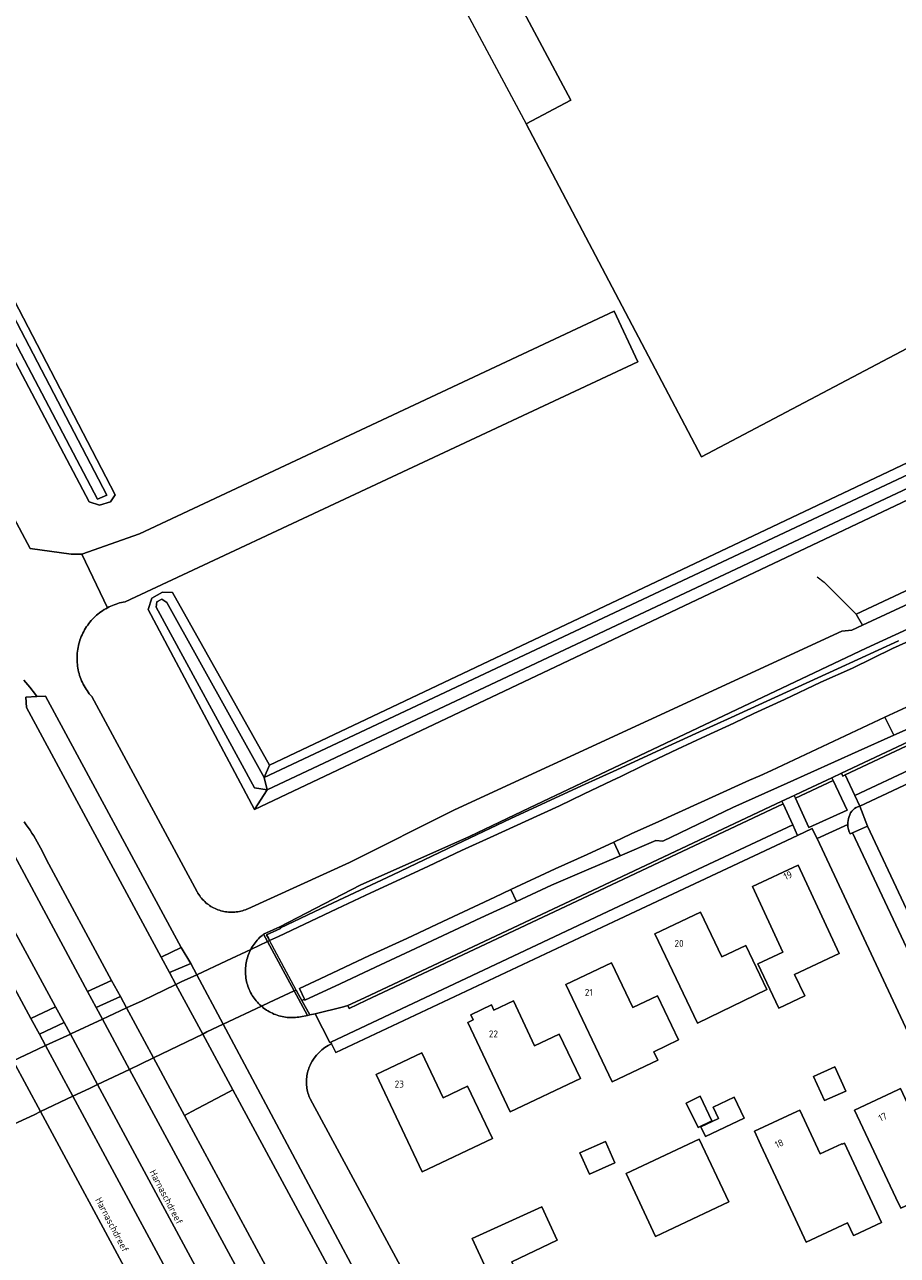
# Model space of a CAD drawing. Header units: metres. Extents: x 80938 to 82288, y 446951 to 448452.
# Tile 25 of 96: x 81712 to 81824, y 447349 to 447507. Entities that reach past the tile are written whole.
import ezdxf
from ezdxf.enums import TextEntityAlignment as Align

# ---------------------------------------------------------------- set-up
doc = ezdxf.new("R2010")
doc.units = ezdxf.units.M
doc.header["$MEASUREMENT"] = 0
for name, color, linetype, lineweight in [('B-WE-GK-KADEMUUR-GV', 253, 'Continuous', 35), ('B-WE-GR-GROENVOORZIENING-GV', 253, 'Continuous', 18), ('B-WE-IE-TERREINAFSCHEIDING_KUNSTMATIG_HEKWERK-G', 253, 'IE-TERREINAFSCHEIDING-KUNSTMATIG', 18), ('B-WE-IE-TERREINAFSCHEIDING_KUNSTMATIG_MUUR-GV', 253, 'Continuous', 18), ('B-WE-KW-KUNSTWERK_DEK-GV', 253, 'Continuous', 18), ('B-WE-OG-BEBOUWING-GV', 253, 'Continuous', 35), ('B-WE-OG-BEBOUWING-T18', 253, 'Continuous', 18), ('B-WE-OG-BEBOUWING_LUIFEL-GV', 253, 'Continuous', 18), ('B-WE-OG-TERREIN_CULTUURSCHEIDING-GV', 253, 'Continuous', 18), ('B-WE-OG-TERREIN_ERF-GV', 253, 'Continuous', 18), ('B-WE-OG-TOPOGRAFIE-T18', 253, 'Continuous', 18), ('B-WE-OG-WATER_SLOOT-GV', 253, 'Continuous', 18), ('B-WE-VH-VERHARDING_ASFALT-GV', 253, 'Continuous', 18), ('B-WE-VH-VERHARDING_BETONSTRAATSTEEN-GV', 253, 'Continuous', 18), ('B-WE-VH-VERHARDING_GRASBETONSTEEN-GV', 253, 'Continuous', 18), ('B-WE-VH-VERHARDING_STRAATBAKSTEEN-GV', 253, 'Continuous', 18)]:
    doc.layers.add(name, color=color, linetype=linetype, lineweight=lineweight)
doc.styles.add('NLCS-ISO-M500-T18', font='NLCS-ISO.ttf', dxfattribs={"height": 0.9})
doc.linetypes.add('IE-TERREINAFSCHEIDING-KUNSTMATIG', pattern='A,4,[82,NLCS.SHX,S=0.75,R=90,X=0,Y=0],4,-2', length=10)

msp = doc.modelspace()

# ---------------------------------------------------------------- linework, layer by layer
at = {"layer": 'B-WE-GK-KADEMUUR-GV', "linetype": 'Continuous', "lineweight": 0}
for points in [[(81742.803, 447390.447), (81743.313, 447389.503), (81743.58, 447389.628), (81743.417, 447389.932), (81743.189, 447390.376), (81744.99, 447391.176), (81744.961, 447391.251), (81744.9, 447391.408)], [(81748.439, 447380.006), (81748.745, 447380.068), (81747.719, 447381.921), (81747.292, 447382.695), (81746.985, 447383.269), (81746.738, 447383.154)]]:
    msp.add_lwpolyline(points, close=True, dxfattribs=at)
at = {"layer": 'B-WE-GR-GROENVOORZIENING-GV', "linetype": 'Continuous', "lineweight": 0}
for points in [[(81819.449, 447406.906, 0.2812909), (81818.066, 447405.548)], [(81818.066, 447405.548, 0.0986205), (81817.888, 447404.535)], [(81817.888, 447404.535, 0.1196299), (81818.212, 447403.333)]]:
    msp.add_lwpolyline(points, format="xyb", dxfattribs=at)
msp.add_lwpolyline([(81818.212, 447403.333), (81818.509, 447403.469), (81820.429, 447404.332), (81819.449, 447406.906)], dxfattribs=at)
at = {"layer": 'B-WE-IE-TERREINAFSCHEIDING_KUNSTMATIG_HEKWERK-G', "linetype": 'Continuous', "lineweight": 0}
for points in [[(81818.981, 447431.58), (81840.676, 447441.784), (81847.88, 447445.193), (81849.23, 447447.658), (81857.548, 447451.539), (81860.378, 447451.11), (81884.689, 447462.386), (81887.304, 447464.101), (81891.077, 447465.516), (81910.714, 447474.777), (81955.434, 447495.958), (81957.138, 447499.158), (81956.581, 447500.615)], [(81813.965, 447436.382), (81814.865, 447435.696), (81818.981, 447431.58)]]:
    msp.add_lwpolyline(points, dxfattribs=at)
at = {"layer": 'B-WE-IE-TERREINAFSCHEIDING_KUNSTMATIG_MUUR-GV', "linetype": 'Continuous', "lineweight": 0}
msp.add_lwpolyline([(81746.738, 447383.154), (81746.985, 447383.269), (81743.58, 447389.628), (81743.313, 447389.503)], close=True, dxfattribs=at)
at = {"layer": 'B-WE-KW-KUNSTWERK_DEK-GV', "linetype": 'Continuous', "lineweight": 0}
msp.add_lwpolyline([(81710.248, 447365.807), (81713.294, 447367.244), (81714.13, 447367.64), (81718.291, 447369.611), (81720.439, 447370.629), (81721.462, 447371.114), (81725.575, 447373.067), (81726.996, 447373.741), (81728.66, 447374.548), (81734.975, 447377.61), (81735.52, 447377.874), (81737.617, 447378.864), (81742.531, 447381.185), (81743.532, 447381.657), (81746.738, 447383.154), (81746.985, 447383.269), (81743.58, 447389.628), (81743.313, 447389.503), (81741.154, 447388.486), (81738.046, 447387.021), (81734.219, 447385.236), (81732.229, 447384.308), (81731.534, 447383.976), (81727.176, 447381.894), (81725.191, 447380.977), (81722.814, 447379.879), (81722.078, 447379.533), (81718.042, 447377.639), (81717.967, 447377.604), (81714.781, 447376.125), (81713.807, 447375.673), (81710.607, 447374.173)], dxfattribs=at)
at = {"layer": 'B-WE-OG-BEBOUWING-GV', "linetype": 'Continuous', "lineweight": 0}
for points in [[(81836.555, 447525.8), (81851.34, 447533.592), (81823.258, 447586.618), (81833.987, 447592.263), (81811.38, 447635.058), (81800.779, 447629.457), (81792.381, 447645.371), (81723.183, 447608.855), (81740.153, 447577.22), (81734.391, 447574.178), (81765.461, 447515.317), (81771.223, 447518.358), (81782.298, 447497.626), (81776.536, 447494.584), (81799.094, 447451.781), (81858.945, 447483.338)], [(81811.539, 447399.321), (81805.647, 447396.553), (81809.548, 447388.15), (81806.35, 447386.619), (81809.051, 447380.94), (81812.359, 447382.512), (81811.06, 447385.267), (81816.809, 447387.968)], [(81798.562, 447379.029), (81807.499, 447383.355), (81804.812, 447389.009), (81801.696, 447387.528), (81798.958, 447393.29), (81793.106, 447390.509)], [(81781.668, 447383.997), (81787.607, 447371.474), (81793.469, 447374.26), (81792.954, 447375.344), (81796.115, 447376.846), (81793.419, 447382.518), (81790.258, 447381.016), (81787.519, 447386.778)], [(81769.429, 447380.098), (81769.742, 447379.434), (81769.053, 447379.108), (81774.493, 447367.61), (81783.533, 447371.879), (81780.81, 447377.597), (81777.647, 447376.098), (81774.908, 447381.882), (81772.392, 447380.691), (81772.08, 447381.355)], [(81769.032, 447370.92), (81765.867, 447369.425), (81763.147, 447375.185), (81757.286, 447372.418), (81763.176, 447359.907), (81772.216, 447364.176)], [(81814.886, 447369.057), (81817.626, 447370.279), (81816.242, 447373.384), (81813.502, 447372.163)], [(81824.717, 447355.23), (81833.735, 447359.479), (81830.516, 447366.308), (81830.178, 447366.149), (81827.378, 447364.83), (81827.302, 447364.993), (81824.655, 447370.61), (81824.316, 447370.451), (81818.775, 447367.84), (81824.088, 447356.564)], [(81800.442, 447366.474), (81798.909, 447369.62), (81797.111, 447368.744), (81798.645, 447365.598)], [(81799.007, 447365.707), (81799.606, 447364.442), (81804.577, 447366.795), (81803.294, 447369.506), (81800.582, 447368.223), (81801.266, 447366.777)], [(81822.22, 447353.403), (81817.455, 447363.605), (81817.168, 447363.471), (81817.147, 447363.517), (81814.358, 447362.226), (81811.735, 447367.843), (81811.357, 447367.667), (81805.891, 447365.114), (81806.728, 447363.32), (81811.17, 447353.809), (81812.544, 447350.867), (81817.871, 447353.354), (81818.63, 447351.725), (81818.747, 447351.78)], [(81802.618, 447356.028), (81798.809, 447364.113), (81789.392, 447359.676), (81793.201, 447351.591)], [(81783.457, 447362.331), (81784.686, 447359.594), (81787.97, 447361.068), (81786.742, 447363.805)], [(81780.52, 447351.114), (81778.559, 447355.399), (81769.628, 447351.332), (81775.395, 447338.82), (81778.532, 447340.272), (81774.701, 447348.327)]]:
    msp.add_lwpolyline(points, close=True, dxfattribs=at)
at = {"layer": 'B-WE-OG-BEBOUWING_LUIFEL-GV', "linetype": 'Continuous', "lineweight": 0}
msp.add_lwpolyline([(81776.536, 447494.584), (81782.298, 447497.626), (81771.223, 447518.358), (81765.461, 447515.317)], close=True, dxfattribs=at)
at = {"layer": 'B-WE-OG-TERREIN_CULTUURSCHEIDING-GV', "linetype": 'Continuous', "lineweight": 0}
for points in [[(81855.948, 447443.617), (81820.272, 447427.211), (81777, 447406.676), (81769.256, 447403.001), (81755.228, 447396.755), (81744.9, 447391.408), (81744.961, 447391.251), (81751.009, 447394.109), (81759.428, 447398.086), (81768.453, 447402.392), (81774.591, 447405.32), (81783.679, 447409.492), (81788.201, 447411.567), (81792.768, 447413.664), (81798.38, 447416.24), (81802.905, 447418.309), (81807.475, 447420.399), (81816.569, 447424.557), (81824.395, 447428.135)], [(81840.676, 447441.784), (81818.981, 447431.58), (81819.771, 447430.136), (81848.327, 447443.373)], [(81753.636, 447381.291), (81755.758, 447382.281), (81786.609, 447396.786), (81809.406, 447407.545), (81810.986, 447408.27), (81811.977, 447408.735), (81815.847, 447410.549), (81817.072, 447411.131), (81845.082, 447424.297)], [(81828.36, 447418.049), (81823.821, 447416.011), (81819.237, 447413.953), (81810.115, 447409.856), (81803.11, 447406.711), (81794.137, 447402.398), (81793.233, 447402.468), (81788.654, 447400.523), (81784.029, 447398.558), (81779.808, 447396.764), (81775.3, 447394.659), (81770.747, 447392.533), (81761.687, 447388.302), (81757.179, 447386.197), (81752.626, 447384.07), (81748.118, 447381.965), (81748.05, 447382.111), (81747.719, 447381.921), (81748.745, 447380.068), (81749.454, 447380.196), (81753.062, 447381.12)], [(81706.08, 447409.257), (81720.182, 447383.068), (81723.274, 447384.503), (81714.888, 447400.011), (81714.717, 447400.389), (81714.53, 447400.783), (81714.336, 447401.174), (81714.134, 447401.561), (81713.926, 447401.944), (81713.71, 447402.324), (81713.488, 447402.699), (81713.259, 447403.071), (81713.023, 447403.438), (81712.78, 447403.801), (81712.531, 447404.159), (81712.275, 447404.513), (81712.013, 447404.861)], [(81738.052, 447323.282), (81714.13, 447367.64), (81713.294, 447367.244), (81710.248, 447365.807)]]:
    msp.add_lwpolyline(points, dxfattribs=at)
for points in [[(81729.633, 447387.47), (81732.225, 447388.716), (81714.761, 447421.026), (81713.659, 447420.971), (81712.26, 447420.902), (81712.312, 447419.575)], [(81701.203, 447401.237), (81712.903, 447379.627), (81716.052, 447381.119), (81704.277, 447402.763), (81704.103, 447402.76), (81703.929, 447402.75), (81703.755, 447402.731), (81703.583, 447402.705), (81703.412, 447402.67), (81703.243, 447402.628), (81703.076, 447402.578), (81702.911, 447402.521), (81702.75, 447402.456), (81702.591, 447402.383), (81702.436, 447402.304), (81702.285, 447402.217), (81702.138, 447402.124), (81701.995, 447402.024), (81701.857, 447401.917), (81701.724, 447401.804), (81701.596, 447401.686), (81701.474, 447401.561), (81701.358, 447401.431), (81701.248, 447401.296)], [(81730.693, 447385.533), (81731.534, 447383.976), (81732.229, 447384.308), (81734.219, 447385.236), (81733.441, 447386.695)], [(81731.534, 447383.976), (81734.975, 447377.61), (81735.52, 447377.874), (81737.617, 447378.864), (81734.219, 447385.236), (81732.229, 447384.308)], [(81721.278, 447381.012), (81722.078, 447379.533), (81722.814, 447379.879), (81725.191, 447380.977), (81724.394, 447382.455)], [(81722.078, 447379.533), (81725.575, 447373.067), (81726.996, 447373.741), (81728.66, 447374.548), (81725.191, 447380.977), (81722.814, 447379.879)], [(81713.997, 447377.581), (81714.781, 447376.125), (81717.967, 447377.604), (81717.176, 447379.074)], [(81734.975, 447377.61), (81738.85, 447370.439), (81766.775, 447318.761), (81769.089, 447319.855), (81737.617, 447378.864), (81735.52, 447377.874)], [(81718.291, 447369.611), (81720.439, 447370.629), (81721.462, 447371.114), (81717.967, 447377.604), (81714.781, 447376.125)], [(81706.753, 447372.326), (81710.248, 447365.807), (81713.294, 447367.244), (81714.13, 447367.64), (81710.607, 447374.173), (81709.878, 447373.832)], [(81725.575, 447373.067), (81759.797, 447309.797), (81762.88, 447311.124), (81760.393, 447315.734), (81732.652, 447367.15), (81728.66, 447374.548), (81726.996, 447373.741)], [(81718.291, 447369.611), (81742.093, 447325.432), (81744.468, 447321.025), (81752.385, 447306.33), (81755.549, 447307.81), (81721.462, 447371.114), (81720.439, 447370.629)]]:
    msp.add_lwpolyline(points, close=True, dxfattribs=at)
msp.add_lwpolyline([(81753.062, 447381.12, 0.025909), (81753.636, 447381.291)], format="xyb", dxfattribs=at)
at = {"layer": 'B-WE-OG-TERREIN_ERF-GV', "linetype": 'Continuous', "lineweight": 0}
for points in [[(81776.536, 447494.584), (81782.298, 447497.626), (81771.223, 447518.358), (81765.461, 447515.317), (81734.391, 447574.178), (81740.153, 447577.22), (81723.183, 447608.855), (81792.381, 447645.371), (81800.779, 447629.457), (81811.38, 447635.058), (81833.987, 447592.263), (81823.258, 447586.618), (81851.34, 447533.592), (81836.555, 447525.8), (81858.945, 447483.338), (81799.094, 447451.781)], [(81650.562, 447584.822), (81652.397, 447584.325), (81723.74, 447446.883), (81723.144, 447446.015), (81721.712, 447445.582), (81720.394, 447446.022), (81661.516, 447557.502), (81656.978, 447557.825), (81655.985, 447561.572), (81659.359, 447562.788), (81655.688, 447569.815), (81648.397, 447566.323), (81647.442, 447566.468), (81646.344, 447565.944), (81645.85, 447566.92), (81645.057, 447568.488), (81644.563, 447569.464), (81645.809, 447570.108), (81645.905, 447570.94), (81653.122, 447574.725), (81648.677, 447583.234), (81649.173, 447584.201)], [(81851.906, 447422.162), (81819.449, 447406.906), (81820.429, 447404.332), (81829.763, 447384.436), (81847.817, 447392.792), (81847.84, 447392.744), (81862.471, 447399.601)], [(81811.539, 447399.321), (81816.809, 447387.968), (81811.06, 447385.267), (81812.359, 447382.512), (81809.051, 447380.94), (81806.35, 447386.619), (81809.548, 447388.15), (81805.647, 447396.553)], [(81798.562, 447379.029), (81793.106, 447390.509), (81798.958, 447393.29), (81801.696, 447387.528), (81804.812, 447389.009), (81807.499, 447383.355)], [(81787.607, 447371.474), (81781.668, 447383.997), (81787.519, 447386.778), (81790.258, 447381.016), (81793.419, 447382.518), (81796.115, 447376.846), (81792.954, 447375.344), (81793.469, 447374.26)], [(81772.392, 447380.691), (81774.908, 447381.882), (81777.647, 447376.098), (81780.81, 447377.597), (81783.533, 447371.879), (81774.493, 447367.61), (81769.053, 447379.108), (81769.742, 447379.434), (81769.429, 447380.098), (81772.08, 447381.355)], [(81757.286, 447372.418), (81763.147, 447375.185), (81765.867, 447369.425), (81769.032, 447370.92), (81772.216, 447364.176), (81763.176, 447359.907)], [(81814.886, 447369.057), (81813.502, 447372.163), (81816.242, 447373.384), (81817.626, 447370.279)], [(81824.717, 447355.23), (81824.088, 447356.564), (81818.775, 447367.84), (81824.316, 447370.451), (81824.655, 447370.61), (81827.302, 447364.993), (81827.378, 447364.83), (81830.178, 447366.149), (81830.516, 447366.308), (81833.735, 447359.479)], [(81800.442, 447366.474), (81798.645, 447365.598), (81797.111, 447368.744), (81798.909, 447369.62)], [(81799.007, 447365.707), (81801.266, 447366.777), (81800.582, 447368.223), (81803.294, 447369.506), (81804.577, 447366.795), (81799.606, 447364.442)], [(81814.358, 447362.226), (81817.147, 447363.517), (81817.168, 447363.471), (81817.455, 447363.605), (81822.22, 447353.403), (81818.747, 447351.78), (81818.63, 447351.725), (81817.871, 447353.354), (81812.544, 447350.867), (81811.17, 447353.809), (81806.728, 447363.32), (81805.891, 447365.114), (81811.357, 447367.667), (81811.735, 447367.843)], [(81802.618, 447356.028), (81793.201, 447351.591), (81789.392, 447359.676), (81798.809, 447364.113)], [(81783.457, 447362.331), (81786.742, 447363.805), (81787.97, 447361.068), (81784.686, 447359.594)], [(81774.701, 447348.327), (81778.532, 447340.272), (81775.395, 447338.82), (81769.628, 447351.332), (81778.559, 447355.399), (81780.52, 447351.114)]]:
    msp.add_lwpolyline(points, close=True, dxfattribs=at)
for points in [[(81903.514, 447509.946), (81886.133, 447501.798), (81895.359, 447483.055), (81894.057, 447478.669), (81741.634, 447406.479), (81727.965, 447432.174), (81728.436, 447433.614), (81729.8, 447434.383), (81731.09, 447434.358), (81743.579, 447412.174), (81884.436, 447478.954), (81875.309, 447503.429), (81874.499, 447506.775), (81874.5, 447506.843), (81867.734, 447521.722)], [(81708.205, 447448.511), (81712.811, 447440.007), (81718.051, 447439.26), (81719.427, 447439.288), (81726.839, 447441.896), (81787.853, 447470.522), (81790.924, 447463.976), (81725.012, 447433.159), (81724.773, 447433.117), (81724.536, 447433.066), (81724.3, 447433.008), (81724.067, 447432.942), (81723.836, 447432.869), (81723.607, 447432.788), (81723.381, 447432.699), (81723.159, 447432.603), (81722.939, 447432.5), (81722.723, 447432.389), (81722.511, 447432.272), (81722.303, 447432.147), (81722.099, 447432.016), (81721.899, 447431.878), (81721.704, 447431.734), (81721.514, 447431.583), (81721.329, 447431.426), (81721.15, 447431.263), (81720.975, 447431.094), (81720.807, 447430.92), (81720.644, 447430.74), (81720.488, 447430.554), (81720.337, 447430.364), (81720.193, 447430.169), (81720.055, 447429.969), (81719.924, 447429.765), (81719.8, 447429.557), (81719.683, 447429.344), (81719.573, 447429.128), (81719.47, 447428.909), (81719.374, 447428.686), (81719.286, 447428.46), (81719.205, 447428.231), (81719.132, 447428), (81719.067, 447427.766), (81719.009, 447427.531), (81718.959, 447427.293), (81718.917, 447427.054), (81718.883, 447426.814), (81718.856, 447426.573), (81718.838, 447426.331), (81718.828, 447426.089), (81718.825, 447425.846), (81718.831, 447425.604), (81718.845, 447425.362), (81718.866, 447425.12), (81718.896, 447424.879), (81718.933, 447424.64), (81718.979, 447424.401), (81719.032, 447424.165), (81719.093, 447423.93), (81719.162, 447423.697), (81719.238, 447423.467), (81719.322, 447423.24), (81719.413, 447423.015), (81719.512, 447422.793), (81719.618, 447422.575), (81719.731, 447422.36), (81719.851, 447422.15), (81719.978, 447421.943), (81720.112, 447421.741), (81720.252, 447421.543), (81720.399, 447421.35), (81720.552, 447421.161), (81720.711, 447420.979), (81720.718, 447420.971), (81734.272, 447395.893), (81734.371, 447395.719), (81734.476, 447395.549), (81734.589, 447395.383)], [(81734.589, 447395.383), (81734.708, 447395.222), (81734.833, 447395.065), (81734.964, 447394.914), (81735.102, 447394.769), (81735.245, 447394.628), (81735.393, 447394.494), (81735.547, 447394.365), (81735.705, 447394.244), (81735.869, 447394.128), (81736.037, 447394.019), (81736.209, 447393.916), (81736.385, 447393.821), (81736.565, 447393.733), (81736.748, 447393.652), (81736.935, 447393.579), (81737.124, 447393.513), (81737.315, 447393.454), (81737.509, 447393.403), (81737.704, 447393.36), (81737.902, 447393.325), (81738.1, 447393.298), (81738.299, 447393.279), (81738.499, 447393.267), (81738.699, 447393.264), (81738.9, 447393.269), (81739.1, 447393.282), (81739.299, 447393.302), (81739.497, 447393.331), (81739.694, 447393.367), (81739.889, 447393.412), (81740.082, 447393.464), (81740.274, 447393.523), (81740.462, 447393.591), (81740.648, 447393.666), (81740.76, 447393.715), (81753.833, 447399.672), (81767.339, 447406.415), (81817.124, 447429.382), (81818.431, 447429.515), (81819.771, 447430.136), (81818.981, 447431.58), (81840.676, 447441.784)], [(81826.888, 447375.13), (81813.946, 447402.727), (81813.376, 447403.897), (81813.319, 447404.014), (81811.451, 447403.146), (81788.527, 447392.386), (81752.073, 447375.234), (81751.538, 447376.354)], [(81748.81, 447373.674), (81748.78, 447373.61), (81748.698, 447373.424), (81748.625, 447373.235), (81748.558, 447373.043), (81748.499, 447372.848), (81748.448, 447372.652), (81748.405, 447372.453), (81748.37, 447372.253), (81748.342, 447372.052), (81748.322, 447371.85), (81748.311, 447371.648), (81748.307, 447371.445), (81748.311, 447371.242), (81748.324, 447371.039), (81748.344, 447370.837), (81748.372, 447370.636), (81748.408, 447370.436), (81748.452, 447370.238), (81748.504, 447370.041), (81748.563, 447369.847), (81748.63, 447369.656), (81748.705, 447369.467), (81748.787, 447369.281), (81773.732, 447323.122)]]:
    msp.add_lwpolyline(points, dxfattribs=at)
msp.add_lwpolyline([(81751.538, 447376.354, 0.1708577), (81748.81, 447373.674)], format="xyb", dxfattribs=at)
at = {"layer": 'B-WE-OG-WATER_SLOOT-GV', "linetype": 'Continuous', "lineweight": 0}
for points in [[(81661.516, 447557.502), (81720.394, 447446.022), (81721.712, 447445.582), (81723.144, 447446.015), (81723.74, 447446.883), (81652.397, 447584.325)], [(81651.194, 447583.905), (81722.634, 447446.844), (81721.448, 447446.352), (81662.088, 447559.354)], [(81827.476, 447428.877), (81823.624, 447427.137), (81818.495, 447424.647), (81814.413, 447422.832), (81809.768, 447420.616), (81805.839, 447418.8), (81803.236, 447417.581), (81799.69, 447415.914), (81796.017, 447414.221), (81791.755, 447412.206), (81788.633, 447410.682), (81787.621, 447410.188), (81783.921, 447408.421), (81780.834, 447406.953), (81776.445, 447404.913), (81772.389, 447403.097), (81768.255, 447401.182), (81764.019, 447399.165), (81760.396, 447397.524), (81756.595, 447395.757), (81752.232, 447393.717), (81744.704, 447390.158), (81743.58, 447389.628), (81743.313, 447389.503), (81741.154, 447388.486), (81738.046, 447387.021), (81734.219, 447385.236), (81732.229, 447384.308), (81731.534, 447383.976), (81727.176, 447381.894), (81725.191, 447380.977), (81722.814, 447379.879), (81722.078, 447379.533), (81718.042, 447377.639), (81717.967, 447377.604), (81714.781, 447376.125), (81713.807, 447375.673), (81710.607, 447374.173)], [(81824.395, 447428.135), (81816.569, 447424.557), (81807.475, 447420.399), (81802.905, 447418.309), (81798.38, 447416.24), (81792.768, 447413.664), (81788.201, 447411.567), (81783.679, 447409.492), (81774.591, 447405.32), (81768.453, 447402.392), (81759.428, 447398.086), (81751.009, 447394.109), (81744.961, 447391.251), (81744.99, 447391.176), (81743.189, 447390.376), (81743.417, 447389.932), (81743.58, 447389.628), (81744.704, 447390.158), (81752.232, 447393.717), (81756.595, 447395.757), (81760.396, 447397.524), (81764.019, 447399.165), (81768.255, 447401.182), (81772.389, 447403.097), (81776.445, 447404.913), (81780.834, 447406.953), (81783.921, 447408.421), (81787.621, 447410.188), (81788.633, 447410.682), (81791.755, 447412.206), (81796.017, 447414.221), (81799.69, 447415.914), (81803.236, 447417.581), (81805.839, 447418.8), (81809.768, 447420.616), (81814.413, 447422.832), (81818.495, 447424.647), (81823.624, 447427.137), (81827.476, 447428.877)], [(81710.248, 447365.807), (81713.294, 447367.244), (81714.13, 447367.64), (81718.291, 447369.611), (81720.439, 447370.629), (81721.462, 447371.114), (81725.575, 447373.067), (81726.996, 447373.741), (81728.66, 447374.548), (81734.975, 447377.61), (81735.52, 447377.874), (81737.617, 447378.864), (81742.531, 447381.185), (81743.532, 447381.657), (81746.738, 447383.154), (81746.985, 447383.269), (81747.292, 447382.695), (81747.719, 447381.921), (81748.05, 447382.111), (81747.415, 447383.47), (81750.089, 447384.719), (81756.417, 447387.705), (81761.212, 447389.895), (81765.856, 447392.059), (81772.516, 447395.22), (81774.584, 447396.189), (81780.273, 447398.853), (81784.406, 447400.667), (81787.817, 447402.286), (81790.07, 447403.356), (81793.621, 447404.934), (81795.206, 447405.638), (81805.282, 447410.225), (81806.576, 447410.79), (81808.093, 447411.491), (81822.666, 447418.328), (81825.457, 447419.637)]]:
    msp.add_lwpolyline(points, dxfattribs=at)
for points in [[(81656.112, 447570.804), (81660.889, 447561.763), (81657.447, 447561.082), (81657.351, 447559.305), (81662.088, 447559.354), (81721.448, 447446.352), (81722.634, 447446.844), (81651.194, 447583.905), (81649.584, 447583.159), (81654.069, 447574.671)], [(81892.783, 447482.113), (81891.134, 447478.595), (81743.278, 447408.988), (81741.634, 447406.479), (81894.057, 447478.669)], [(81742.879, 447410.57), (81743.278, 447408.988), (81891.134, 447478.595), (81892.783, 447482.113), (81886.036, 447477.918)], [(81742.879, 447410.57), (81886.036, 447477.918), (81884.436, 447478.954), (81743.579, 447412.174)], [(81822.666, 447418.328), (81823.821, 447416.011), (81828.36, 447418.049), (81834.793, 447421.15), (81839.32, 447423.332), (81843.802, 447425.492), (81847.071, 447426.396), (81851.635, 447428.441), (81858.38, 447431.464), (81865.287, 447434.707), (81863.875, 447437.624), (81857.666, 447434.756), (81850.386, 447431.307), (81846.158, 447429.46), (81844.888, 447428.877), (81843.128, 447428.123), (81837.306, 447425.2), (81836.673, 447424.904), (81835.344, 447424.325), (81828.089, 447420.871), (81825.457, 447419.637)], [(81743.278, 447408.988), (81741.628, 447409.249), (81729.016, 447432.486), (81729.066, 447433.156), (81729.711, 447433.479), (81730.356, 447433.082), (81742.879, 447410.57), (81743.579, 447412.174), (81731.09, 447434.358), (81729.8, 447434.383), (81728.436, 447433.614), (81727.965, 447432.174), (81741.634, 447406.479)], [(81730.356, 447433.082), (81729.711, 447433.479), (81729.066, 447433.156), (81729.016, 447432.486), (81741.628, 447409.249), (81743.278, 447408.988), (81742.879, 447410.57)], [(81787.817, 447402.286), (81788.654, 447400.523), (81793.233, 447402.468), (81794.137, 447402.398), (81803.11, 447406.711), (81810.115, 447409.856), (81819.237, 447413.953), (81823.821, 447416.011), (81822.666, 447418.328), (81808.093, 447411.491), (81806.576, 447410.79), (81805.282, 447410.225), (81795.206, 447405.638), (81793.621, 447404.934), (81790.07, 447403.356)], [(81774.584, 447396.189), (81775.3, 447394.659), (81779.808, 447396.764), (81784.029, 447398.558), (81788.654, 447400.523), (81787.817, 447402.286), (81784.406, 447400.667), (81780.273, 447398.853)], [(81747.415, 447383.47), (81748.05, 447382.111), (81748.118, 447381.965), (81752.626, 447384.07), (81757.179, 447386.197), (81761.687, 447388.302), (81770.747, 447392.533), (81775.3, 447394.659), (81774.584, 447396.189), (81772.516, 447395.22), (81765.856, 447392.059), (81761.212, 447389.895), (81756.417, 447387.705), (81750.089, 447384.719)]]:
    msp.add_lwpolyline(points, close=True, dxfattribs=at)
at = {"layer": 'B-WE-VH-VERHARDING_ASFALT-GV', "linetype": 'Continuous', "lineweight": 0}
for points in [[(81848.327, 447443.373), (81819.771, 447430.136), (81818.431, 447429.515), (81817.124, 447429.382), (81767.339, 447406.415), (81753.833, 447399.672), (81740.76, 447393.715), (81740.648, 447393.666), (81740.462, 447393.591), (81740.274, 447393.523), (81740.082, 447393.464), (81739.889, 447393.412), (81739.694, 447393.367), (81739.497, 447393.331), (81739.299, 447393.302), (81739.1, 447393.282), (81738.9, 447393.269), (81738.699, 447393.264), (81738.499, 447393.267), (81738.299, 447393.279), (81738.1, 447393.298), (81737.902, 447393.325), (81737.704, 447393.36), (81737.509, 447393.403), (81737.315, 447393.454), (81737.124, 447393.513), (81736.935, 447393.579), (81736.748, 447393.652), (81736.565, 447393.733), (81736.385, 447393.821), (81736.209, 447393.916), (81736.037, 447394.019), (81735.869, 447394.128), (81735.705, 447394.244), (81735.547, 447394.365), (81735.393, 447394.494), (81735.245, 447394.628), (81735.102, 447394.769), (81734.964, 447394.914), (81734.833, 447395.065), (81734.708, 447395.222), (81734.589, 447395.383), (81734.476, 447395.549), (81734.371, 447395.719), (81734.272, 447395.893), (81720.718, 447420.971), (81720.711, 447420.979), (81720.552, 447421.161), (81720.399, 447421.35), (81720.252, 447421.543), (81720.112, 447421.741), (81719.978, 447421.943), (81719.851, 447422.15), (81719.731, 447422.36), (81719.618, 447422.575), (81719.512, 447422.793), (81719.413, 447423.015), (81719.322, 447423.24), (81719.238, 447423.467), (81719.162, 447423.697), (81719.093, 447423.93), (81719.032, 447424.165), (81718.979, 447424.401), (81718.933, 447424.64), (81718.896, 447424.879), (81718.866, 447425.12), (81718.845, 447425.362), (81718.831, 447425.604), (81718.825, 447425.846), (81718.828, 447426.089), (81718.838, 447426.331), (81718.856, 447426.573), (81718.883, 447426.814), (81718.917, 447427.054), (81718.959, 447427.293), (81719.009, 447427.531), (81719.067, 447427.766), (81719.132, 447428), (81719.205, 447428.231), (81719.286, 447428.46), (81719.374, 447428.686), (81719.47, 447428.909), (81719.573, 447429.128), (81719.683, 447429.344), (81719.8, 447429.557), (81719.924, 447429.765), (81720.055, 447429.969), (81720.193, 447430.169), (81720.337, 447430.364), (81720.488, 447430.554), (81720.644, 447430.74), (81720.807, 447430.92), (81720.975, 447431.094), (81721.15, 447431.263), (81721.329, 447431.426), (81721.514, 447431.583), (81721.704, 447431.734), (81721.899, 447431.878), (81722.099, 447432.016), (81722.303, 447432.147), (81722.511, 447432.272), (81722.723, 447432.389), (81719.427, 447439.288), (81718.051, 447439.26), (81712.811, 447440.007), (81708.205, 447448.511)], [(81711.968, 447423.083), (81712.758, 447422.182), (81713.486, 447421.231), (81713.659, 447420.971), (81714.761, 447421.026), (81732.225, 447388.716), (81733.441, 447386.695), (81734.219, 447385.236), (81738.046, 447387.021), (81741.154, 447388.486), (81741.225, 447388.618), (81741.334, 447388.807), (81741.451, 447388.992), (81741.575, 447389.172), (81741.705, 447389.348), (81741.841, 447389.519), (81741.984, 447389.685), (81742.132, 447389.846), (81742.287, 447390.001), (81742.447, 447390.15), (81742.612, 447390.294), (81742.782, 447390.431), (81742.803, 447390.447), (81744.9, 447391.408), (81755.228, 447396.755), (81769.256, 447403.001), (81777, 447406.676), (81820.272, 447427.211), (81855.948, 447443.617)], [(81712.013, 447404.861), (81712.275, 447404.513), (81712.531, 447404.159), (81712.78, 447403.801), (81713.023, 447403.438), (81713.259, 447403.071), (81713.488, 447402.699), (81713.71, 447402.324), (81713.926, 447401.944), (81714.134, 447401.561), (81714.336, 447401.174), (81714.53, 447400.783), (81714.717, 447400.389), (81714.888, 447400.011), (81723.274, 447384.503), (81724.394, 447382.455), (81725.191, 447380.977), (81727.176, 447381.894), (81731.534, 447383.976), (81730.693, 447385.533), (81729.633, 447387.47), (81712.312, 447419.575), (81712.26, 447420.902), (81713.659, 447420.971), (81713.486, 447421.231), (81712.758, 447422.182), (81711.968, 447423.083)], [(81704.277, 447402.763), (81716.052, 447381.119), (81717.176, 447379.074), (81717.967, 447377.604), (81718.042, 447377.639), (81722.078, 447379.533), (81721.278, 447381.012), (81720.182, 447383.068), (81706.08, 447409.257)], [(81710.607, 447374.173), (81713.807, 447375.673), (81714.781, 447376.125), (81713.997, 447377.581), (81712.903, 447379.627), (81701.203, 447401.237)], [(81751.538, 447376.354), (81751.437, 447376.58), (81751.327, 447376.519), (81749.454, 447380.196), (81748.745, 447380.068), (81748.439, 447380.006), (81747.567, 447379.826), (81747.352, 447379.79), (81747.135, 447379.76), (81746.917, 447379.74), (81746.699, 447379.726), (81746.48, 447379.721), (81746.261, 447379.724), (81746.043, 447379.735), (81745.825, 447379.754), (81745.608, 447379.781), (81745.392, 447379.816), (81745.177, 447379.858), (81744.964, 447379.909), (81744.753, 447379.967), (81744.545, 447380.033), (81744.339, 447380.106), (81744.135, 447380.187), (81743.935, 447380.276), (81743.738, 447380.371), (81743.545, 447380.474), (81743.356, 447380.584), (81743.171, 447380.7), (81742.99, 447380.823), (81742.814, 447380.953), (81742.643, 447381.089), (81742.531, 447381.185), (81737.617, 447378.864), (81769.089, 447319.855)], [(81773.732, 447323.122), (81748.787, 447369.281), (81748.705, 447369.467), (81748.63, 447369.656), (81748.563, 447369.847), (81748.504, 447370.041), (81748.452, 447370.238), (81748.408, 447370.436), (81748.372, 447370.636), (81748.344, 447370.837), (81748.324, 447371.039), (81748.311, 447371.242), (81748.307, 447371.445), (81748.311, 447371.648), (81748.322, 447371.85), (81748.342, 447372.052), (81748.37, 447372.253), (81748.405, 447372.453), (81748.448, 447372.652), (81748.499, 447372.848), (81748.558, 447373.043), (81748.625, 447373.235), (81748.698, 447373.424), (81748.78, 447373.61), (81748.81, 447373.674)]]:
    msp.add_lwpolyline(points, dxfattribs=at)
for points in [[(81734.219, 447385.236), (81737.617, 447378.864), (81742.531, 447381.185), (81742.477, 447381.231), (81742.316, 447381.38), (81742.16, 447381.534), (81742.011, 447381.694), (81741.867, 447381.859), (81741.729, 447382.029), (81741.598, 447382.204), (81741.474, 447382.383), (81741.356, 447382.567), (81741.244, 447382.756), (81741.14, 447382.948), (81741.043, 447383.144), (81740.953, 447383.344), (81740.87, 447383.546), (81740.795, 447383.752), (81740.727, 447383.96), (81740.667, 447384.17), (81740.615, 447384.383), (81740.571, 447384.597), (81740.534, 447384.812), (81740.505, 447385.029), (81740.485, 447385.247), (81740.472, 447385.466), (81740.467, 447385.684), (81740.471, 447385.903), (81740.482, 447386.121), (81740.501, 447386.339), (81740.528, 447386.556), (81740.563, 447386.772), (81740.606, 447386.987), (81740.657, 447387.2), (81740.716, 447387.41), (81740.782, 447387.619), (81740.856, 447387.825), (81740.937, 447388.028), (81741.026, 447388.228), (81741.122, 447388.425), (81741.154, 447388.486), (81738.046, 447387.021)], [(81725.191, 447380.977), (81728.66, 447374.548), (81734.975, 447377.61), (81731.534, 447383.976), (81727.176, 447381.894)], [(81717.967, 447377.604), (81721.462, 447371.114), (81725.575, 447373.067), (81722.078, 447379.533), (81718.042, 447377.639)], [(81732.652, 447367.15), (81733.597, 447367.64), (81738.314, 447370.156), (81738.85, 447370.439), (81734.975, 447377.61), (81728.66, 447374.548)], [(81710.607, 447374.173), (81714.13, 447367.64), (81718.291, 447369.611), (81714.781, 447376.125), (81713.807, 447375.673)], [(81755.549, 447307.81), (81757.086, 447304.952), (81757.752, 447303.71), (81760.554, 447305.067), (81761.926, 447305.732), (81761.338, 447306.916), (81759.797, 447309.797), (81725.575, 447373.067), (81721.462, 447371.114)], [(81732.652, 447367.15), (81760.393, 447315.734), (81761.097, 447316.078), (81766.775, 447318.761), (81738.85, 447370.439), (81738.314, 447370.156), (81733.597, 447367.64)], [(81738.052, 447323.282), (81742.093, 447325.432), (81718.291, 447369.611), (81714.13, 447367.64)]]:
    msp.add_lwpolyline(points, close=True, dxfattribs=at)
msp.add_lwpolyline([(81748.81, 447373.674, -0.1708577), (81751.538, 447376.354)], format="xyb", dxfattribs=at)
at = {"layer": 'B-WE-VH-VERHARDING_BETONSTRAATSTEEN-GV', "linetype": 'Continuous', "lineweight": 0}
for points in [[(81719.427, 447439.288), (81722.723, 447432.389), (81722.939, 447432.5), (81723.159, 447432.603), (81723.381, 447432.699), (81723.607, 447432.788), (81723.836, 447432.869), (81724.067, 447432.942), (81724.3, 447433.008), (81724.536, 447433.066), (81724.773, 447433.117), (81725.012, 447433.159), (81790.924, 447463.976), (81787.853, 447470.522), (81726.839, 447441.896)], [(81742.531, 447381.185), (81743.532, 447381.657), (81746.738, 447383.154), (81743.313, 447389.503), (81741.154, 447388.486), (81741.122, 447388.425), (81741.026, 447388.228), (81740.937, 447388.028), (81740.856, 447387.825), (81740.782, 447387.619), (81740.716, 447387.41), (81740.657, 447387.2), (81740.606, 447386.987), (81740.563, 447386.772), (81740.528, 447386.556), (81740.501, 447386.339), (81740.482, 447386.121), (81740.471, 447385.903), (81740.467, 447385.684), (81740.472, 447385.466), (81740.485, 447385.247), (81740.505, 447385.029), (81740.534, 447384.812), (81740.571, 447384.597), (81740.615, 447384.383), (81740.667, 447384.17), (81740.727, 447383.96), (81740.795, 447383.752), (81740.87, 447383.546), (81740.953, 447383.344), (81741.043, 447383.144), (81741.14, 447382.948), (81741.244, 447382.756), (81741.356, 447382.567), (81741.474, 447382.383), (81741.598, 447382.204), (81741.729, 447382.029), (81741.867, 447381.859), (81742.011, 447381.694), (81742.16, 447381.534), (81742.316, 447381.38), (81742.477, 447381.231)], [(81741.154, 447388.486), (81743.313, 447389.503), (81742.803, 447390.447), (81742.782, 447390.431), (81742.612, 447390.294), (81742.447, 447390.15), (81742.287, 447390.001), (81742.132, 447389.846), (81741.984, 447389.685), (81741.841, 447389.519), (81741.705, 447389.348), (81741.575, 447389.172), (81741.451, 447388.992), (81741.334, 447388.807), (81741.225, 447388.618)], [(81729.633, 447387.47), (81730.693, 447385.533), (81733.441, 447386.695), (81732.225, 447388.716)], [(81720.182, 447383.068), (81721.278, 447381.012), (81724.394, 447382.455), (81723.274, 447384.503)], [(81748.439, 447380.006), (81746.738, 447383.154), (81743.532, 447381.657), (81742.531, 447381.185), (81742.643, 447381.089), (81742.814, 447380.953), (81742.99, 447380.823), (81743.171, 447380.7), (81743.356, 447380.584), (81743.545, 447380.474), (81743.738, 447380.371), (81743.935, 447380.276), (81744.135, 447380.187), (81744.339, 447380.106), (81744.545, 447380.033), (81744.753, 447379.967), (81744.964, 447379.909), (81745.177, 447379.858), (81745.392, 447379.816), (81745.608, 447379.781), (81745.825, 447379.754), (81746.043, 447379.735), (81746.261, 447379.724), (81746.48, 447379.721), (81746.699, 447379.726), (81746.917, 447379.74), (81747.135, 447379.76), (81747.352, 447379.79), (81747.567, 447379.826)], [(81712.903, 447379.627), (81713.997, 447377.581), (81717.176, 447379.074), (81716.052, 447381.119)]]:
    msp.add_lwpolyline(points, close=True, dxfattribs=at)
at = {"layer": 'B-WE-VH-VERHARDING_GRASBETONSTEEN-GV', "linetype": 'Continuous', "lineweight": 0}
for points in [[(81863.583, 447432.55), (81863.405, 447432.91), (81845.082, 447424.297), (81817.072, 447411.131), (81817.253, 447410.763), (81817.562, 447410.904)], [(81816.017, 447410.177), (81815.847, 447410.549), (81811.977, 447408.735), (81810.986, 447408.27), (81811.162, 447407.909)], [(81786.778, 447396.429), (81809.584, 447407.179), (81809.406, 447407.545), (81786.609, 447396.786), (81755.758, 447382.281), (81753.636, 447381.291), (81753.79, 447380.911), (81755.937, 447381.927)]]:
    msp.add_lwpolyline(points, close=True, dxfattribs=at)
at = {"layer": 'B-WE-VH-VERHARDING_STRAATBAKSTEEN-GV', "linetype": 'Continuous', "lineweight": 0}
for points in [[(81864.81, 447429.864), (81863.583, 447432.55), (81817.562, 447410.904), (81818.81, 447408.255)], [(81851.906, 447422.162), (81861.86, 447426.835), (81863.769, 447427.732), (81865.443, 447428.508), (81864.81, 447429.864), (81818.81, 447408.255), (81819.449, 447406.906)], [(81816.017, 447410.177), (81811.162, 447407.909), (81812.883, 447404.137), (81817.797, 447406.377)], [(81788.527, 447392.386), (81811.451, 447403.146), (81810.832, 447404.485), (81787.786, 447393.698), (81751.437, 447376.58), (81751.538, 447376.354), (81752.073, 447375.234)], [(81820.429, 447404.332), (81818.509, 447403.469), (81827.865, 447383.553), (81829.763, 447384.436)]]:
    msp.add_lwpolyline(points, close=True, dxfattribs=at)
for points in [[(81819.449, 447406.906), (81818.81, 447408.255), (81817.562, 447410.904), (81817.253, 447410.763), (81817.072, 447411.131), (81815.847, 447410.549), (81816.017, 447410.177), (81817.797, 447406.377), (81812.883, 447404.137), (81811.162, 447407.909), (81810.986, 447408.27), (81809.406, 447407.545), (81809.584, 447407.179), (81810.832, 447404.485), (81811.451, 447403.146), (81813.319, 447404.014), (81813.376, 447403.897), (81813.946, 447402.727), (81817.888, 447404.535)], [(81787.786, 447393.698), (81810.832, 447404.485), (81809.584, 447407.179), (81786.778, 447396.429), (81755.937, 447381.927), (81753.79, 447380.911), (81753.636, 447381.291)], [(81817.888, 447404.535), (81813.946, 447402.727), (81826.888, 447375.13), (81850.849, 447386.329), (81848.491, 447391.354)], [(81848.491, 447391.354), (81847.84, 447392.744), (81847.817, 447392.792), (81829.763, 447384.436), (81827.865, 447383.553), (81818.509, 447403.469), (81818.212, 447403.333)], [(81753.062, 447381.12), (81749.454, 447380.196), (81751.327, 447376.519), (81751.437, 447376.58), (81787.786, 447393.698)]]:
    msp.add_lwpolyline(points, dxfattribs=at)
for points in [[(81818.066, 447405.548, -0.2812909), (81819.449, 447406.906)], [(81817.888, 447404.535, -0.0986205), (81818.066, 447405.548)], [(81818.212, 447403.333, -0.1196299), (81817.888, 447404.535)], [(81753.636, 447381.291, -0.025909), (81753.062, 447381.12)]]:
    msp.add_lwpolyline(points, format="xyb", dxfattribs=at)

# ---------------------------------------------------------------- texts
at = {"layer": 'B-WE-OG-BEBOUWING-T18', "linetype": 'Continuous', "lineweight": 0, "style": 'NLCS-ISO-M500-T18'}
for s, rotation, p in [('19', 24.2, (81810.2, 447397.992)), ('17', 24.9, (81822.379, 447366.942)), ('18', 25, (81809.075, 447363.537))]:
    msp.add_text(s, height=0.9, rotation=rotation, dxfattribs=at).set_placement(p, align=Align.MIDDLE)
for s, p in [('20', (81796.208, 447389.256)), ('21', (81784.601, 447382.966)), ('22', (81772.348, 447377.624)), ('23', (81760.248, 447371.189))]:
    msp.add_text(s, height=0.9, dxfattribs=at).set_placement(p, align=Align.MIDDLE)
at = {"layer": 'B-WE-OG-TOPOGRAFIE-T18', "linetype": 'Continuous', "lineweight": 0, "style": 'NLCS-ISO-M500-T18'}
for p in [(81730.306, 447356.658), (81723.344, 447353.1)]:
    msp.add_text('Harnaschdreef', height=0.9, rotation=297.8, dxfattribs=at).set_placement(p, align=Align.MIDDLE)

doc.saveas('drawing.dxf')
